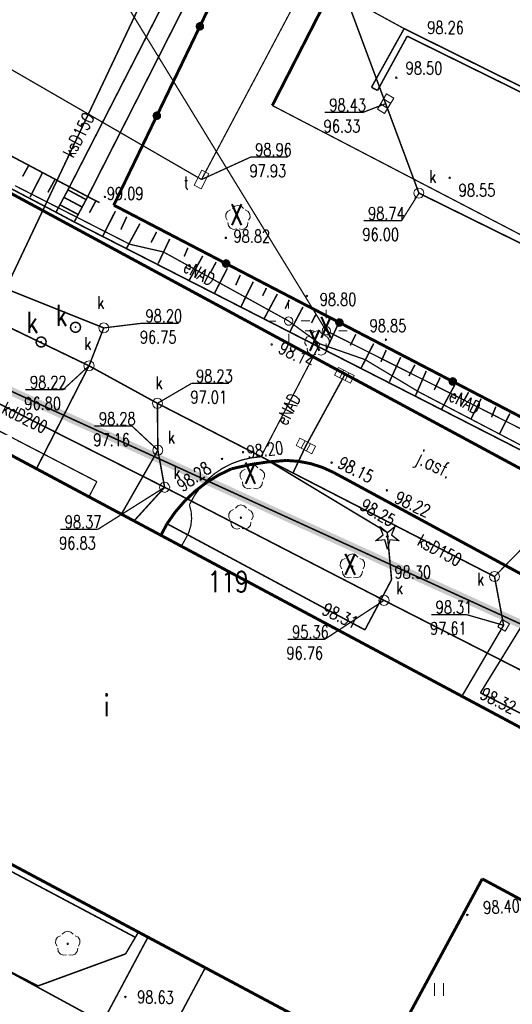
# Model space of a CAD drawing. Header units: metres. Extents: x 7501691 to 7504871, y 5814048 to 5814963.
# Tile 68 of 89: x 7504387 to 7504416, y 5814485 to 5814543. Entities that reach past the tile are written whole.
import ezdxf
from ezdxf.enums import TextEntityAlignment as Align

# ---------------------------------------------------------------- set-up
doc = ezdxf.new("R2010")
doc.units = ezdxf.units.M
doc.header["$MEASUREMENT"] = 0
for name, pattern in [('1', [0]), ('11', [3, 2.5, -0.5]), ('BUD', [0]), ('KOC', [1.5, 1, -0.5]), ('KOJ', [0]), ('UBK', [0]), ('UEB', [0]), ('UPK', [0]), ('UPT', [0]), ('WJD', [0]), ('WSQ', [1.75, 1.25, -0.5])]:
    doc.linetypes.add(name, pattern=pattern)
doc.layers.get('0').update_dxf_attribs({"linetype": 'CONTINUOUS'})
for name, color, linetype, lineweight in [('EADTD_T_0', 7, 'CONTINUOUS', 20), ('EBTPO_L_6', 7, 'WJD', 18), ('EBUOA_T_1', 7, 'CONTINUOUS', 20), ('EBUPP_L_1', 7, 'BUD', 35), ('SDROK_T_0', 7, 'CONTINUOUS', 18), ('SDRPK_L_0', 7, 'KOJ', 35), ('SDRPK_L_1', 7, '11', 15), ('SDRPK_L_2', 7, 'KOC', 18), ('SDRPK_L_3', 7, 'KOJ', 35), ('SDRPK_L_5', 7, '11', 18), ('SZOPO_L_0', 7, 'CONTINUOUS', 35), ('SZZPZ_T_0', 3, 'CONTINUOUS', 18), ('UEEOO_T_0', 1, 'CONTINUOUS', 15), ('UEEPA_T_3', 1, 'CONTINUOUS', 18), ('UEEPON_L_1', 1, 'UEB', 15), ('UKKOA_T_0', 3, 'CONTINUOUS', 15), ('UKKOA_T_2', 34, 'CONTINUOUS', 15), ('UKKOC_T_0', 3, 'CONTINUOUS', 15), ('UKKOC_T_2', 34, 'CONTINUOUS', 15), ('UKKOO_T_0', 3, 'CONTINUOUS', 15), ('UKKOO_T_2', 34, 'CONTINUOUS', 15), ('UKKPA_T_1', 7, 'CONTINUOUS', 18), ('UKKPA_T_5', 7, 'CONTINUOUS', 18), ('UKKPB_L_3', 14, 'UBK', 18), ('UKKPOD_L_1', 3, 'UPK', 18), ('UKKPOR_L_1', 34, 'UPK', 18), ('UTTOA_T_0', 30, 'CONTINUOUS', 15), ('UTTOC_T_0', 30, 'CONTINUOUS', 15), ('UTTPA_T_1', 30, 'CONTINUOUS', 18), ('UTTPO_L_1', 30, 'UPT', 15), ('WUKOS_T_1', 7, 'CONTINUOUS', 15), ('WUKPS_L_6', 7, 'WSQ', 18), ('WWRPH_T_0', 7, 'CONTINUOUS', 15), ('WWRPH_T_1', 7, 'CONTINUOUS', 18)]:
    doc.layers.add(name, color=color, linetype=linetype, lineweight=lineweight)
doc.layers.add('pomiar_18_12_2024', color=7, linetype='CONTINUOUS')
doc.layers.add('ZAKRES', color=7, linetype='CONTINUOUS')
doc.styles.add('STYL_ARIAL', font='simplex', dxfattribs={"width": 0.75, "oblique": 0.1})

# ---------------------------------------------------------------- blocks, each defined once
blk = doc.blocks.new('OTZG')
at = {"color": 0}
for p, q in [((-0.25, 0.1), (-0.45, 0.6)), ((-0.45, 0.6), (0, 0.25)), ((0, 0.25), (0.45, 0.6)), ((0.45, 0.6), (0.25, 0.1)), ((-0.7, -0.25), (-0.25, 0.1)), ((0.25, 0.1), (0.7, -0.25)), ((-0.15, -0.2), (-0.7, -0.25)), ((0, -0.75), (-0.15, -0.2)), ((0.15, -0.2), (0, -0.75)), ((0.7, -0.25), (0.15, -0.2))]:
    blk.add_line(p, q, dxfattribs=at)
blk.add_circle((0, 0), 0.05, dxfattribs=at)
blk = doc.blocks.new('fdsgfdhgfjh')
at = {"color": 1, "const_width": 0.5}
blk.add_lwpolyline([(199.493, -172.243), (156.73, -247.896), (288.397, -308.04), (317.034, -289.46), (359.345, -311.135), (375.173, -272.058), (199.493, -172.243)], dxfattribs=at)
at = {"layer": 'EBTPO_L_6', "color": 7, "const_width": 0.09}
for points in [[(197.246, -252.718), (196.445, -254.219)], [(197.151, -252.896), (198.231, -253.472)], [(197.246, -252.718), (198.325, -253.294)], [(196.68, -253.778), (197.76, -254.354)], [(196.916, -253.337), (197.995, -253.913)], [(198.325, -253.294), (197.525, -254.795)], [(196.445, -254.219), (197.525, -254.795)], [(201.896, -297.175), (199.5, -301.666)], [(205.293, -298.987), (202.896, -303.478)]]:
    blk.add_lwpolyline(points, dxfattribs=at)
at = {"layer": 'EBUPP_L_1', "color": 7, "const_width": 0.175}
for points in [[(231.224, -288.631), (182.858, -262.774)], [(178.154, -284.506), (215.834, -304.612)], [(215.834, -304.612), (221.709, -293.719)], [(221.709, -293.719), (227.01, -296.57)]]:
    blk.add_lwpolyline(points, dxfattribs=at)
at = {"layer": 'pomiar_18_12_2024', "color": 214, "const_width": 0.09}
for points in [[(197.364, -261.222), (197.304, -261.079), (197.323, -260.924), (197.417, -260.801), (197.56, -260.741), (197.714, -260.76), (197.838, -260.854), (197.898, -260.997), (197.879, -261.151), (197.785, -261.275), (197.642, -261.335), (197.487, -261.316), (197.364, -261.222)], [(195.327, -262.092), (195.267, -261.948), (195.286, -261.795), (195.38, -261.671), (195.523, -261.611), (195.677, -261.63), (195.801, -261.724), (195.861, -261.867), (195.842, -262.021), (195.748, -262.145), (195.605, -262.205), (195.451, -262.186), (195.327, -262.092)]]:
    blk.add_lwpolyline(points, dxfattribs=at)
at = {"layer": 'pomiar_18_12_2024', "color": 214}
for p in [(217.742, -253.38), (197.601, -261.038), (195.564, -261.908), (216.086, -273.437)]:
    blk.add_point(p, dxfattribs=at)
at = {"layer": 'SDRPK_L_0', "color": 7, "const_width": 0.175}
for points in [[(176.132, -243.552), (210.558, -262.181)], [(210.558, -262.181), (242.781, -279.556)], [(206.854, -269.421), (207.92, -269.18), (209, -269.015), (210.089, -268.928)], [(210.089, -268.928), (210.817, -268.978), (211.534, -269.115), (212.229, -269.335), (212.893, -269.637)], [(203.027, -272.678), (203.513, -271.981), (204.069, -271.336), (204.687, -270.753), (205.362, -270.235), (206.087, -269.79), (206.854, -269.421)], [(212.893, -269.637), (238.977, -283.759)], [(203.027, -272.678), (202.662, -273.361)]]:
    blk.add_lwpolyline(points, dxfattribs=at)
at = {"layer": 'SDRPK_L_1', "color": 7, "const_width": 0.075}
for points in [[(217.078, -243.34), (212.817, -241.013)], [(209.265, -247.896), (246.195, -267.111)]]:
    blk.add_lwpolyline(points, dxfattribs=at)
at = {"layer": 'SDRPK_L_2', "color": 7, "const_width": 0.09}
for points in [[(216.076, -273.19), (209.118, -269.002)], [(203.027, -272.678), (214.755, -278.968)], [(216.334, -275.99), (216.076, -273.19)], [(214.755, -278.968), (216.334, -275.99)], [(221.601, -282.697), (224.572, -277.878)]]:
    blk.add_lwpolyline(points, dxfattribs=at)
at = {"layer": 'SDRPK_L_3', "color": 7, "const_width": 0.175}
blk.add_lwpolyline([(216.446, -233.862), (209.265, -247.896)], dxfattribs=at)
at = {"layer": 'SDRPK_L_5', "color": 7, "const_width": 0.09}
for points in [[(197.246, -252.718), (208.973, -229.825)], [(198.325, -253.294), (209.968, -230.362)], [(232.372, -288.186), (221.601, -282.697)], [(177.6, -284.684), (201.145, -297.183)], [(172.777, -288.468), (195.381, -300.063)], [(200.568, -298.167), (201.333, -296.874)], [(195.381, -300.063), (200.568, -298.167)]]:
    blk.add_lwpolyline(points, dxfattribs=at)
at = {"layer": 'SZOPO_L_0', "color": 7, "const_width": 0.175}
for points in [[(207.525, -237.907), (204.974, -243.205)], [(204.974, -243.205), (202.422, -248.502)], [(204.839, -243.309), (204.804, -243.198), (204.848, -243.09), (204.951, -243.036), (205.064, -243.061), (205.135, -243.153), (205.131, -243.269), (205.053, -243.355), (204.938, -243.371), (204.839, -243.309)], [(202.422, -248.502), (199.87, -253.8)], [(202.287, -248.606), (202.252, -248.496), (202.296, -248.388), (202.399, -248.334), (202.512, -248.358), (202.584, -248.45), (202.579, -248.567), (202.501, -248.653), (202.386, -248.668), (202.287, -248.606)], [(199.87, -253.8), (206.524, -257.261)], [(206.389, -257.365), (206.354, -257.254), (206.398, -257.147), (206.501, -257.092), (206.614, -257.117), (206.686, -257.209), (206.681, -257.325), (206.603, -257.411), (206.488, -257.427), (206.389, -257.365)], [(206.524, -257.261), (213.243, -260.755)], [(213.109, -260.86), (213.073, -260.749), (213.117, -260.641), (213.22, -260.587), (213.333, -260.612), (213.405, -260.704), (213.4, -260.82), (213.322, -260.906), (213.207, -260.922), (213.109, -260.86)], [(213.243, -260.755), (219.962, -264.25)], [(219.827, -264.355), (219.792, -264.244), (219.836, -264.136), (219.939, -264.082), (220.053, -264.107), (220.124, -264.198), (220.119, -264.315), (220.041, -264.401), (219.926, -264.417), (219.827, -264.355)], [(219.962, -264.25), (226.681, -267.745)]]:
    blk.add_lwpolyline(points, dxfattribs=at)
at = {"layer": 'SZZPZ_T_0', "color": 7}
for points in [[(206.591, -254.696), (206.504, -254.523), (206.514, -254.33), (206.619, -254.167), (206.792, -254.079)], [(206.903, -253.998), (207.04, -253.862), (207.227, -253.812), (207.414, -253.862), (207.551, -253.998)], [(207.663, -254.079), (207.835, -254.167), (207.94, -254.33), (207.951, -254.523), (207.863, -254.696)], [(207.159, -255.208), (206.967, -255.238), (206.787, -255.168), (206.664, -255.018), (206.634, -254.827)], [(207.227, -254.517), (207.259, -254.53), (207.272, -254.562), (207.259, -254.593), (207.227, -254.607), (207.195, -254.593), (207.182, -254.562), (207.195, -254.53), (207.227, -254.517)], [(207.821, -254.827), (207.79, -255.018), (207.668, -255.168), (207.487, -255.238), (207.296, -255.208)], [(211.597, -261.444), (211.734, -261.307), (211.921, -261.257), (212.108, -261.307), (212.245, -261.444)], [(211.285, -262.142), (211.197, -261.969), (211.208, -261.776), (211.313, -261.613), (211.485, -261.525)], [(212.356, -261.525), (212.529, -261.613), (212.634, -261.775), (212.645, -261.969), (212.557, -262.141)], [(211.852, -262.654), (211.661, -262.683), (211.48, -262.614), (211.358, -262.464), (211.328, -262.272)], [(211.921, -261.962), (211.953, -261.975), (211.966, -262.007), (211.953, -262.039), (211.921, -262.052), (211.889, -262.039), (211.876, -262.007), (211.889, -261.975), (211.921, -261.962)], [(212.514, -262.272), (212.484, -262.463), (212.362, -262.614), (212.181, -262.683), (211.99, -262.653)], [(207.447, -270.061), (207.359, -269.889), (207.369, -269.695), (207.475, -269.533), (207.647, -269.445)], [(207.758, -269.364), (207.895, -269.227), (208.082, -269.177), (208.27, -269.227), (208.407, -269.363)], [(208.518, -269.444), (208.69, -269.533), (208.796, -269.695), (208.806, -269.888), (208.719, -270.061)], [(208.083, -269.882), (208.114, -269.895), (208.128, -269.927), (208.114, -269.959), (208.083, -269.972), (208.051, -269.959), (208.038, -269.927), (208.051, -269.895), (208.083, -269.882)], [(208.014, -270.573), (207.823, -270.603), (207.642, -270.534), (207.52, -270.383), (207.489, -270.192)], [(208.676, -270.192), (208.645, -270.383), (208.524, -270.534), (208.343, -270.603), (208.151, -270.573)], [(206.767, -272.451), (206.679, -272.279), (206.69, -272.085), (206.795, -271.923), (206.968, -271.834)], [(207.079, -271.754), (207.216, -271.617), (207.403, -271.567), (207.59, -271.617), (207.727, -271.753)], [(207.839, -271.834), (208.011, -271.923), (208.116, -272.085), (208.127, -272.278), (208.039, -272.451)], [(207.403, -272.272), (207.435, -272.285), (207.448, -272.317), (207.435, -272.349), (207.403, -272.362), (207.371, -272.349), (207.358, -272.317), (207.371, -272.285), (207.403, -272.272)], [(207.334, -272.963), (207.143, -272.993), (206.962, -272.924), (206.84, -272.773), (206.81, -272.582)], [(207.997, -272.582), (207.966, -272.773), (207.844, -272.924), (207.663, -272.993), (207.472, -272.963)], [(213.377, -275.35), (213.289, -275.177), (213.3, -274.984), (213.405, -274.821), (213.577, -274.733)], [(213.689, -274.652), (213.826, -274.515), (214.013, -274.465), (214.2, -274.515), (214.337, -274.652)], [(214.448, -274.733), (214.621, -274.821), (214.726, -274.984), (214.736, -275.177), (214.649, -275.35)], [(214.013, -275.17), (214.045, -275.184), (214.058, -275.215), (214.045, -275.247), (214.013, -275.26), (213.981, -275.247), (213.968, -275.215), (213.981, -275.184), (214.013, -275.17)], [(213.944, -275.862), (213.753, -275.892), (213.572, -275.822), (213.45, -275.672), (213.419, -275.481)], [(214.606, -275.481), (214.576, -275.672), (214.454, -275.822), (214.273, -275.892), (214.082, -275.862)], [(196.818, -297.006), (196.955, -296.869), (197.142, -296.819), (197.329, -296.869), (197.467, -297.005)], [(196.506, -297.703), (196.419, -297.531), (196.429, -297.337), (196.534, -297.175), (196.707, -297.087)], [(197.142, -297.524), (197.174, -297.537), (197.187, -297.569), (197.174, -297.601), (197.142, -297.614), (197.111, -297.601), (197.097, -297.569), (197.111, -297.537), (197.142, -297.524)], [(197.578, -297.086), (197.75, -297.175), (197.856, -297.337), (197.866, -297.53), (197.778, -297.703)], [(197.074, -298.215), (196.882, -298.245), (196.702, -298.176), (196.58, -298.025), (196.549, -297.834)], [(197.736, -297.834), (197.705, -298.025), (197.583, -298.176), (197.402, -298.245), (197.211, -298.215)], [(218.88, -300.66), (218.88, -299.91)], [(219.405, -300.66), (219.405, -299.91)]]:
    blk.add_lwpolyline(points, dxfattribs=at)
at = {"layer": 'UEEPA_T_3', "color": 7}
for points in [[(210.231, -259.917), (210.23, -259.417)], [(212.464, -260.497), (212.466, -259.997)], [(208.984, -260.671), (209.484, -260.669)], [(210.234, -260.417), (210.369, -260.456), (210.461, -260.563), (210.481, -260.702), (210.423, -260.83), (210.304, -260.907), (210.164, -260.907), (210.045, -260.83), (209.986, -260.702), (210.007, -260.563), (210.099, -260.456), (210.234, -260.417)], [(210.984, -260.664), (211.484, -260.662)], [(211.21, -261.241), (211.71, -261.244)], [(212.46, -260.997), (212.595, -261.037), (212.688, -261.143), (212.708, -261.283), (212.649, -261.411), (212.531, -261.487), (212.39, -261.487), (212.271, -261.411), (212.213, -261.283), (212.233, -261.143), (212.325, -261.037), (212.46, -260.997)], [(213.21, -261.251), (213.71, -261.253)], [(210.237, -261.417), (210.238, -261.917)], [(212.457, -261.997), (212.454, -262.497)]]:
    blk.add_lwpolyline(points, dxfattribs=at)
at = {"layer": 'UEEPON_L_1', "color": 1, "const_width": 0.075}
for points in [[(205.133, -249.286), (200.234, -241.281)], [(212.46, -261.247), (205.133, -249.286)], [(194.014, -252.645), (200.819, -256.117)], [(200.819, -256.117), (202.814, -256.574)], [(202.814, -256.574), (210.234, -260.667)], [(179.205, -259.979), (198.867, -270.184)], [(210.234, -260.667), (212.084, -262.017)], [(212.46, -261.247), (220.703, -265.391)], [(212.084, -262.017), (208.591, -268.71)], [(212.084, -262.017), (214.765, -262.952)], [(214.765, -262.952), (217.945, -264.864)], [(217.945, -264.864), (228.213, -270.224)], [(220.703, -265.391), (230.742, -270.46)], [(204.352, -271.558), (204.636, -271.034), (204.981, -270.548), (205.383, -270.108), (205.834, -269.718), (206.328, -269.386), (206.859, -269.116), (207.419, -268.911), (207.999, -268.775), (208.591, -268.71)], [(198.397, -271.081), (198.867, -270.184)], [(204.352, -271.558), (204.453, -271.955), (204.483, -272.363), (204.44, -272.771), (204.326, -273.165), (204.144, -273.532)], [(204.144, -273.532), (203.874, -274.01)]]:
    blk.add_lwpolyline(points, dxfattribs=at)
at = {"layer": 'UKKOC_T_0', "color": 3, "const_width": 0.075}
for points in [[(215.984, -247.786), (214.631, -248.305)], [(212.378, -248.306), (214.631, -248.305)], [(217.956, -253.089), (216.926, -254.723)], [(214.673, -254.723), (216.926, -254.723)], [(215.884, -277.217), (212.371, -279.527)], [(210.172, -279.527), (212.371, -279.527)]]:
    blk.add_lwpolyline(points, dxfattribs=at)
at = {"layer": 'UKKOC_T_2', "color": 34, "const_width": 0.075}
for points in [[(199.275, -261.074), (201.486, -260.805)], [(201.486, -260.805), (203.711, -260.805)], [(198.402, -263.319), (196.863, -264.737)], [(194.637, -264.737), (196.863, -264.737)], [(202.455, -265.542), (204.479, -264.362)], [(204.479, -264.362), (206.705, -264.362)], [(198.725, -266.893), (200.951, -266.893)], [(202.482, -268.322), (200.951, -266.893)], [(202.882, -270.517), (198.923, -273.012)], [(196.698, -273.012), (198.923, -273.012)], [(222.434, -275.806), (224.432, -273.77)], [(218.681, -278.063), (220.771, -278.062)], [(222.975, -278.694), (220.771, -278.062)]]:
    blk.add_lwpolyline(points, dxfattribs=at)
at = {"layer": 'UKKPA_T_1', "color": 7}
for points in [[(215.497, -248.104), (216.043, -247.208)], [(216.043, -247.208), (216.47, -247.468)], [(216.106, -248.066), (215.679, -247.806)], [(216.288, -247.767), (215.861, -247.507)], [(216.47, -247.468), (215.924, -248.365)], [(215.924, -248.365), (215.497, -248.104)], [(217.956, -252.789), (218.105, -252.829), (218.215, -252.939), (218.255, -253.089), (218.215, -253.238), (218.105, -253.348), (217.956, -253.389), (217.805, -253.348), (217.696, -253.238), (217.656, -253.089), (217.696, -252.939), (217.805, -252.829), (217.956, -252.789)], [(212.955, -263.876), (213.179, -263.429)], [(213.179, -263.429), (214.118, -263.898)], [(213.269, -264.033), (213.492, -263.585)], [(213.895, -264.346), (212.955, -263.876)], [(213.582, -264.189), (213.805, -263.742)], [(214.118, -263.898), (213.895, -264.346)], [(210.67, -268.046), (210.9, -267.602)], [(210.9, -267.602), (211.832, -268.084)], [(210.981, -268.207), (211.211, -267.763)], [(211.603, -268.528), (210.67, -268.046)], [(211.292, -268.367), (211.521, -267.923)], [(211.832, -268.084), (211.603, -268.528)], [(215.884, -276.917), (216.034, -276.957), (216.144, -277.067), (216.184, -277.217), (216.144, -277.367), (216.034, -277.477), (215.884, -277.517), (215.734, -277.477), (215.624, -277.367), (215.584, -277.217), (215.624, -277.067), (215.734, -276.957), (215.884, -276.917)]]:
    blk.add_lwpolyline(points, dxfattribs=at)
at = {"layer": 'UKKPA_T_5', "color": 7}
for points in [[(199.275, -260.774), (199.425, -260.814), (199.535, -260.924), (199.575, -261.074), (199.535, -261.224), (199.425, -261.334), (199.275, -261.374), (199.125, -261.334), (199.015, -261.224), (198.975, -261.074), (199.015, -260.924), (199.125, -260.814), (199.275, -260.774)], [(198.402, -263.019), (198.552, -263.059), (198.662, -263.169), (198.702, -263.319), (198.662, -263.469), (198.552, -263.579), (198.402, -263.619), (198.252, -263.579), (198.143, -263.469), (198.102, -263.319), (198.143, -263.169), (198.252, -263.059), (198.402, -263.019)], [(202.455, -265.242), (202.605, -265.282), (202.715, -265.392), (202.755, -265.542), (202.715, -265.692), (202.605, -265.802), (202.455, -265.842), (202.305, -265.802), (202.196, -265.692), (202.155, -265.542), (202.196, -265.392), (202.305, -265.282), (202.455, -265.242)], [(202.482, -268.022), (202.633, -268.062), (202.742, -268.172), (202.782, -268.322), (202.742, -268.472), (202.633, -268.582), (202.482, -268.622), (202.332, -268.582), (202.223, -268.472), (202.183, -268.322), (202.223, -268.172), (202.332, -268.062), (202.482, -268.022)], [(202.882, -270.217), (203.032, -270.257), (203.142, -270.367), (203.182, -270.517), (203.142, -270.667), (203.032, -270.777), (202.882, -270.817), (202.732, -270.777), (202.622, -270.667), (202.582, -270.517), (202.622, -270.367), (202.732, -270.257), (202.882, -270.217)], [(222.434, -275.506), (222.584, -275.546), (222.694, -275.656), (222.734, -275.806), (222.694, -275.956), (222.584, -276.065), (222.434, -276.106), (222.284, -276.065), (222.174, -275.956), (222.134, -275.806), (222.174, -275.656), (222.284, -275.546), (222.434, -275.506)], [(222.888, -278.352), (222.632, -278.781)], [(222.632, -278.781), (223.061, -279.037)], [(223.317, -278.608), (222.888, -278.352)], [(223.061, -279.037), (223.317, -278.608)]]:
    blk.add_lwpolyline(points, dxfattribs=at)
at = {"layer": 'UKKPB_L_3', "color": 14, "const_width": 0.09}
for points in [[(217.078, -243.34), (215.143, -246.815)], [(215.5, -247.005), (217.261, -243.787)], [(243.894, -256.62), (217.078, -243.34)], [(217.261, -243.787), (233.086, -251.588)], [(215.143, -246.815), (215.5, -247.005)]]:
    blk.add_lwpolyline(points, dxfattribs=at)
at = {"layer": 'UKKPOD_L_1', "color": 3, "const_width": 0.09}
for points in [[(217.956, -253.089), (213.78, -241.861)], [(251.748, -269.745), (217.956, -253.089)], [(183.771, -260.866), (202.882, -270.517)], [(213.537, -263.887), (211.251, -268.065)], [(211.251, -268.065), (210.503, -269.645)], [(202.882, -270.517), (215.884, -277.217)], [(215.884, -277.217), (232.824, -285.86)], [(233.505, -320.857), (158.926, -280.352)]]:
    blk.add_lwpolyline(points, dxfattribs=at)
at = {"layer": 'UKKPOR_L_1', "color": 34, "const_width": 0.09}
for points in [[(202.763, -239.106), (192.624, -260.535)], [(199.275, -261.074), (159.475, -245.158)], [(192.624, -260.535), (198.402, -263.319)], [(198.402, -263.319), (199.275, -261.074)], [(198.402, -263.319), (195.286, -269.418)], [(198.402, -263.319), (202.455, -265.542)], [(202.455, -265.542), (222.434, -275.806)], [(202.482, -268.322), (202.455, -265.542)], [(202.482, -268.322), (200.321, -272.11)], [(202.882, -270.517), (202.482, -268.322)], [(202.882, -270.517), (201.07, -272.51)], [(222.434, -275.806), (222.975, -278.694)], [(222.975, -278.694), (220.502, -282.899)]]:
    blk.add_lwpolyline(points, dxfattribs=at)
at = {"layer": 'UTTOC_T_0', "color": 30, "const_width": 0.075}
for points in [[(205.07, -252.281), (207.985, -250.951)], [(207.985, -250.951), (210.184, -250.95)]]:
    blk.add_lwpolyline(points, dxfattribs=at)
at = {"layer": 'UTTPA_T_1', "color": 7}
for points in [[(205.098, -251.73), (204.629, -252.613)], [(205.042, -252.832), (205.51, -251.949)], [(205.51, -251.949), (205.098, -251.73)], [(204.629, -252.613), (205.042, -252.832)]]:
    blk.add_lwpolyline(points, dxfattribs=at)
at = {"layer": 'UTTPO_L_1', "color": 30, "const_width": 0.075}
for points in [[(212.084, -239.045), (205.07, -252.281)], [(184.01, -240.108), (205.07, -252.281)]]:
    blk.add_lwpolyline(points, dxfattribs=at)
at = {"layer": 'WUKPS_L_6', "color": 7, "const_width": 0.09}
for points in [[(177.052, -242.017), (197.246, -252.718)], [(196.445, -254.219), (176.132, -243.552)], [(198.325, -253.294), (199.025, -253.65)], [(238.148, -275.543), (197.525, -254.795)]]:
    blk.add_lwpolyline(points, dxfattribs=at)
at = {"layer": 'WUKPS_L_6', "color": 7, "linetype": '1', "const_width": 0.09}
for points in [[(194.832, -251.437), (194.468, -252.099)], [(195.65, -251.865), (194.91, -253.32)], [(196.378, -252.294), (195.962, -253.047)], [(198.807, -253.547), (198.43, -254.248)], [(199.963, -254.157), (199.21, -255.651)], [(200.639, -254.482), (200.288, -255.248)], [(201.418, -254.897), (200.613, -256.378)], [(202.405, -255.391), (202.081, -256.014)], [(203.185, -255.806), (202.497, -257.261)], [(204.263, -256.326), (204.042, -256.845)], [(205.146, -256.806), (204.341, -258.248)], [(205.939, -257.17), (205.601, -257.793)], [(206.601, -257.546), (205.835, -259.027)], [(207.368, -257.936), (207.095, -258.546)], [(208.134, -258.338), (207.394, -259.845)], [(208.913, -258.715), (208.693, -259.17)], [(209.563, -259.065), (208.784, -260.52)], [(210.272, -259.419), (210.029, -259.939)], [(211.084, -259.833), (210.297, -261.319)], [(211.856, -260.263), (211.588, -260.775)], [(213.155, -260.88), (212.44, -262.423)], [(214.218, -261.448), (213.885, -262.114)], [(215.274, -262), (214.527, -263.461)], [(216.013, -262.39), (215.704, -263.08)], [(216.873, -262.812), (216.208, -264.265)], [(217.718, -263.258), (217.36, -263.932)], [(218.391, -263.623), (217.75, -265.093)], [(219.212, -264.013), (218.862, -264.752)], [(220.08, -264.451), (219.293, -265.904)], [(220.892, -264.889), (220.616, -265.401)], [(221.639, -265.271), (221.03, -266.497)], [(222.516, -265.741), (222.256, -266.367)], [(223.344, -266.147), (222.735, -267.349)]]:
    blk.add_lwpolyline(points, dxfattribs=at)
at = {"layer": 'WWRPH_T_1', "color": 7}
for points in [[(216.616, -246.206), (216.648, -246.219), (216.661, -246.251), (216.648, -246.282), (216.616, -246.296), (216.584, -246.282), (216.571, -246.251), (216.584, -246.219), (216.616, -246.206)], [(219.778, -252.133), (219.81, -252.146), (219.823, -252.178), (219.81, -252.209), (219.778, -252.223), (219.747, -252.209), (219.733, -252.178), (219.747, -252.146), (219.778, -252.133)], [(199.343, -253.265), (199.374, -253.278), (199.388, -253.31), (199.374, -253.342), (199.343, -253.355), (199.311, -253.342), (199.298, -253.31), (199.311, -253.278), (199.343, -253.265)], [(206.512, -255.691), (206.544, -255.704), (206.557, -255.736), (206.544, -255.768), (206.512, -255.781), (206.481, -255.768), (206.467, -255.736), (206.481, -255.704), (206.512, -255.691)], [(211.311, -259.134), (211.343, -259.147), (211.356, -259.179), (211.343, -259.211), (211.311, -259.224), (211.28, -259.211), (211.266, -259.179), (211.28, -259.147), (211.311, -259.134)], [(215.997, -261.73), (216.029, -261.743), (216.043, -261.775), (216.029, -261.807), (215.997, -261.82), (215.966, -261.807), (215.952, -261.775), (215.966, -261.743), (215.997, -261.73)], [(209.223, -262.014), (209.255, -262.027), (209.268, -262.059), (209.255, -262.09), (209.223, -262.104), (209.191, -262.09), (209.178, -262.059), (209.191, -262.027), (209.223, -262.014)], [(206.289, -268.788), (206.321, -268.802), (206.334, -268.833), (206.321, -268.865), (206.289, -268.878), (206.257, -268.865), (206.244, -268.833), (206.257, -268.802), (206.289, -268.788)], [(207.531, -268.393), (207.562, -268.406), (207.576, -268.438), (207.562, -268.47), (207.531, -268.483), (207.499, -268.47), (207.486, -268.438), (207.499, -268.406), (207.531, -268.393)], [(212.781, -269.013), (212.813, -269.026), (212.826, -269.058), (212.813, -269.09), (212.781, -269.103), (212.749, -269.09), (212.736, -269.058), (212.749, -269.026), (212.781, -269.013)], [(216.055, -270.65), (216.087, -270.663), (216.1, -270.695), (216.087, -270.727), (216.055, -270.74), (216.024, -270.727), (216.01, -270.695), (216.024, -270.663), (216.055, -270.65)], [(220.822, -295.816), (220.854, -295.829), (220.867, -295.861), (220.854, -295.893), (220.822, -295.906), (220.79, -295.893), (220.777, -295.861), (220.79, -295.829), (220.822, -295.816)], [(200.556, -300.674), (200.588, -300.687), (200.601, -300.719), (200.588, -300.751), (200.556, -300.764), (200.524, -300.751), (200.511, -300.719), (200.524, -300.687), (200.556, -300.674)]]:
    blk.add_lwpolyline(points, dxfattribs=at)
at = {"layer": 'ZAKRES', "color": 3, "const_width": 0.09}
blk.add_lwpolyline([(199.493, -172.243), (375.068, -271.896), (359.203, -311.137), (317.034, -289.46), (288.397, -308.04), (156.73, -247.896), (199.493, -172.243)], dxfattribs=at)
at = {"layer": 'pomiar_18_12_2024', "color": 214}
blk.add_blockref('OTZG', (216.086, -273.437), dxfattribs=at)
at = {"layer": 'EADTD_T_0', "color": 7, "style": 'STYL_ARIAL', "width": 0.75}
blk.add_text('119', height=1.25, dxfattribs=at).set_placement((206.648, -277.113), align=Align.BOTTOM_CENTER)
at = {"layer": 'EBUOA_T_1', "color": 7, "style": 'STYL_ARIAL', "width": 0.75}
blk.add_text('i', height=1.25, rotation=0.0091, dxfattribs=at).set_placement((199.442, -283.446), align=Align.MIDDLE_CENTER)
at = {"layer": 'pomiar_18_12_2024', "color": 214, "style": 'STYL_ARIAL', "width": 0.75}
for s, p in [('X', (206.737, -255.357)), ('k', (196.424, -261.328)), ('k', (194.697, -261.743)), ('X', (212.033, -262.041)), ('X', (211.368, -262.817)), ('X', (207.554, -270.679)), ('X', (213.471, -276.088))]:
    blk.add_text(s, height=1.25, dxfattribs=at).set_placement(p, align=Align.BOTTOM_LEFT)
at = {"layer": 'SDROK_T_0', "color": 7, "style": 'STYL_ARIAL', "width": 0.75}
blk.add_text('j.asf.', height=0.875, rotation=333.1222, dxfattribs=at).set_placement((218.873, -269.149), align=Align.MIDDLE_CENTER)
at = {"layer": 'UEEOO_T_0', "color": 1, "style": 'STYL_ARIAL', "width": 0.75}
for rotation, p in [(330.8117, (204.93, -257.821)), (63.1032, (210.205, -265.89)), (332.3881, (220.674, -265.446))]:
    blk.add_text('eNAD', height=0.75, rotation=rotation, dxfattribs=at).set_placement(p, align=Align.MIDDLE_CENTER)
at = {"layer": 'UKKOA_T_0', "color": 3, "style": 'STYL_ARIAL', "width": 0.75}
for p in [(218.569, -252.707), (216.601, -277.084)]:
    blk.add_text('k', height=0.75, rotation=0.0091, dxfattribs=at).set_placement(p, align=Align.BOTTOM_LEFT)
at = {"layer": 'UKKOA_T_2', "color": 34, "style": 'STYL_ARIAL', "width": 0.75}
for p in [(198.89, -260.167), (198.125, -262.595), (202.349, -264.922), (203.081, -268.147), (203.414, -270.242), (221.405, -276.558)]:
    blk.add_text('k', height=0.75, rotation=0.0091, dxfattribs=at).set_placement(p, align=Align.BOTTOM_LEFT)
at = {"layer": 'UKKOC_T_0', "color": 3, "style": 'STYL_ARIAL', "width": 0.75}
for s, p in [('98.43', (212.646, -247.493)), ('96.33', (212.311, -248.743)), ('98.74', (214.941, -253.911)), ('96.00', (214.606, -255.161)), ('95.36', (210.44, -278.715)), ('96.76', (210.105, -279.965))]:
    blk.add_text(s, height=0.75, rotation=0.0091, dxfattribs=at).set_placement(p, align=Align.TOP_LEFT)
at = {"layer": 'UKKOC_T_2', "color": 34, "style": 'STYL_ARIAL', "width": 0.75}
for s, p in [('98.20', (201.753, -259.992)), ('96.75', (201.419, -261.242)), ('98.23', (204.747, -263.55)), ('98.22', (194.905, -263.925)), ('97.01', (204.412, -264.8)), ('96.80', (194.57, -265.175)), ('98.28', (198.993, -266.08)), ('97.16', (198.658, -267.331)), ('98.37', (196.965, -272.199)), ('96.83', (196.631, -273.449)), ('98.31', (218.949, -277.25)), ('97.61', (218.614, -278.5))]:
    blk.add_text(s, height=0.75, rotation=0.0091, dxfattribs=at).set_placement(p, align=Align.TOP_LEFT)
at = {"layer": 'UKKOO_T_0', "color": 3, "style": 'STYL_ARIAL', "width": 0.75}
blk.add_text('kdD200', height=0.75, rotation=333.6965, dxfattribs=at).set_placement((194.594, -266.386), align=Align.MIDDLE_CENTER)
at = {"layer": 'UKKOO_T_2', "color": 34, "style": 'STYL_ARIAL', "width": 0.75}
for rotation, p in [(62.1617, (197.78, -249.647)), (332.0469, (219.187, -274.25))]:
    blk.add_text('ksD150', height=0.75, rotation=rotation, dxfattribs=at).set_placement(p, align=Align.MIDDLE_CENTER)
at = {"layer": 'UTTOA_T_0', "color": 30, "style": 'STYL_ARIAL', "width": 0.75}
blk.add_text('t', height=0.75, rotation=0.0091, dxfattribs=at).set_placement((204.026, -253.073), align=Align.BOTTOM_LEFT)
at = {"layer": 'UTTOC_T_0', "color": 30, "style": 'STYL_ARIAL', "width": 0.75}
for s, p in [('98.96', (208.253, -250.138)), ('97.93', (207.918, -251.388))]:
    blk.add_text(s, height=0.75, rotation=0.0091, dxfattribs=at).set_placement(p, align=Align.TOP_LEFT)
at = {"layer": 'WUKOS_T_1', "color": 7, "style": 'STYL_ARIAL', "width": 0.75}
for s, rotation, p in [('98.26', 0.0091, (219.533, -243.283)), ('98.50', 0.0091, (218.256, -245.678)), ('98.55', 0.0091, (221.397, -252.913)), ('98.85', 0.0091, (216.121, -260.944)), ('98.40', 3.189, (222.849, -295.371)), ('98.63', 359.0851, (202.339, -300.731))]:
    blk.add_text(s, height=0.75, rotation=rotation, dxfattribs=at).set_placement(p, align=Align.MIDDLE_CENTER)
at = {"layer": 'WWRPH_T_0', "color": 7, "style": 'STYL_ARIAL', "width": 0.75}
for s, rotation, p in [('99.09', 0.0091, (199.458, -253.716)), ('98.82', 0.0091, (206.967, -256.244)), ('98.14', 333.1082, (209.463, -262.714)), ('98.20', 7.6942, (207.841, -269.036)), ('98.15', 333.0892, (212.983, -269.521)), ('98.28', 35.0997, (204.08, -271.005)), ('98.25', 329.4832, (214.285, -271.985)), ('98.30', 0.0091, (216.505, -276.151)), ('98.31', 334.5547, (212.053, -278.212)), ('98.32', 333.7113, (221.413, -283.216))]:
    blk.add_text(s, height=0.75, rotation=rotation, dxfattribs=at).set_placement(p, align=Align.BOTTOM_LEFT)
for s, rotation, p in [('98.80', 0.0091, (213.161, -259.382)), ('98.22', 334.4953, (217.588, -271.523))]:
    blk.add_text(s, height=0.75, rotation=rotation, dxfattribs=at).set_placement(p, align=Align.MIDDLE_CENTER)

msp = doc.modelspace()

# ---------------------------------------------------------------- block references
at = {"linetype": 'Continuous'}
msp.add_blockref('fdsgfdhgfjh', (7504192.35177, 5814786.13308), dxfattribs=at)

doc.saveas('drawing.dxf')
